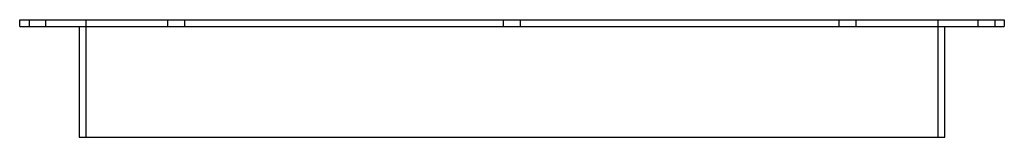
# Model space of a CAD drawing. Header units: millimetres. Extents: x -290 to 290, y -69 to 0.
import ezdxf

# ---------------------------------------------------------------- set-up
doc = ezdxf.new("R2010")
doc.units = ezdxf.units.MM
doc.layers.add('HIDDEN', color=7, linetype='Continuous')
doc.layers.add('THICK', color=7, linetype='Continuous')

msp = doc.modelspace()

# ---------------------------------------------------------------- linework, layer by layer
at = {"layer": 'HIDDEN'}
for p, q in [((-285, 0), (-285, -4)), ((-275, -4), (-275, 0)), ((-251.5, 0), (-251.5, -69)), ((-202.99, -4), (-202.99, 0)), ((-192.99, -4), (-192.99, 0)), ((-5, -4), (-5, 0)), ((5, -4), (5, 0)), ((192.99, -4), (192.99, 0)), ((202.99, -4), (202.99, 0)), ((251.5, -69), (251.5, 0)), ((275, -4), (275, 0)), ((285, 0), (285, -4)), ((-202.99, -4), (-202.99, 0)), ((-192.99, -4), (-192.99, 0)), ((-5, -4), (-5, 0)), ((5, -4), (5, 0)), ((192.99, -4), (192.99, 0)), ((202.99, -4), (202.99, 0))]:
    msp.add_line(p, q, dxfattribs=at)
at = {"layer": 'THICK'}
for p, q in [((-290.5, 0), (290.5, 0)), ((-290.5, -4), (-290.5, 0)), ((290.5, 0), (290.5, -4)), ((-290.5, -4), (290.5, -4)), ((-255.5, -4), (-255.5, -69)), ((255.5, -69), (255.5, -4)), ((-255.5, -69), (255.5, -69))]:
    msp.add_line(p, q, dxfattribs=at)

doc.saveas('drawing.dxf')
